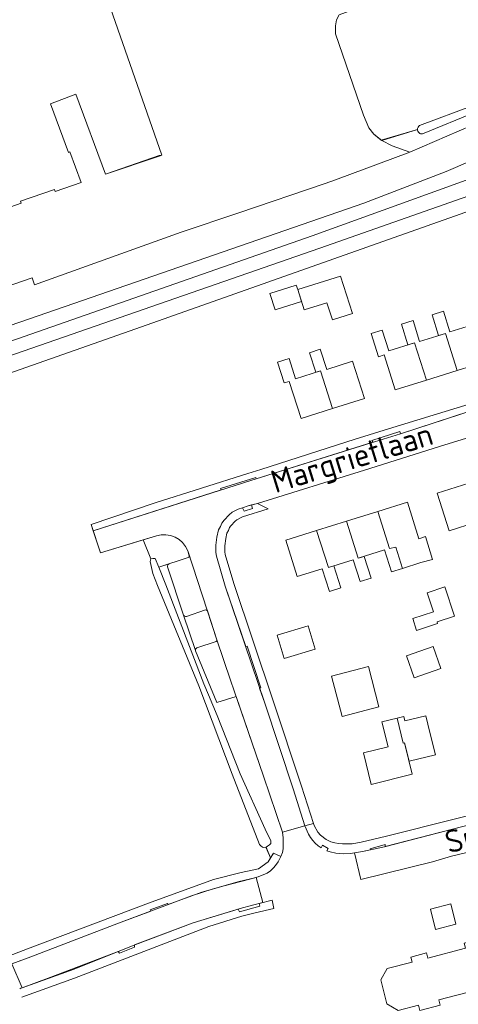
# Model space of a CAD drawing. Header units: metres. Extents: x 209813 to 223847, y 571801 to 587119.
# Tile 27 of 256: x 213086 to 213172, y 573365 to 573559. Entities that reach past the tile are written whole.
import ezdxf
from ezdxf.enums import TextEntityAlignment as Align

# ---------------------------------------------------------------- set-up
doc = ezdxf.new("R2010")
doc.units = ezdxf.units.M
for name, color, linetype, lineweight in [('B-RO-GR-BEPLANTING_CULTUUR_BOSPLANTSOEN-GV', 8, 'Continuous', 0), ('B-RO-GR-BEPLANTING_CULTUUR_ROOS-GV', 8, 'Continuous', 0), ('B-RO-OG-BEBOUWING-GV', 8, 'Continuous', 0), ('B-RO-OG-TERREIN_CULTUURSCHEIDING-GV', 8, 'Continuous', 0), ('B-RO-OG-TERREIN_ERF-GV', 8, 'Continuous', 0), ('B-RO-OG-TOPOGRAFIE-T18', 8, 'Continuous', 0), ('B-RO-OG-WEG-GV', 8, 'Continuous', 0), ('B-RO-VH-VERHARDING_STRAATBAKSTEEN-GV', 8, 'Continuous', 0), ('B-RO-VH-VERHARDING_TEGEL-GV', 8, 'Continuous', 0)]:
    doc.layers.add(name, color=color, linetype=linetype, lineweight=lineweight)
doc.styles.add('NLCS-ISO-M200-T18', font='txt', dxfattribs={"height": 0.36})

msp = doc.modelspace()

# ---------------------------------------------------------------- linework, layer by layer
at = {"layer": 'B-RO-GR-BEPLANTING_CULTUUR_BOSPLANTSOEN-GV', "flags": 128}
msp.add_lwpolyline([(213033.667, 573471.021), (213050.972, 573478.044), (213108.714, 573498.32), (213205.371, 573532.461), (213203.628, 573536.494), (213196.872, 573533.287), (213196.77, 573532.8), (213190.19, 573530.095), (213145.08, 573514.2), (213048.5, 573480.73), (213043.53, 573479.13), (213032.885, 573474.784)], dxfattribs=at)
msp.add_lwpolyline([(213041.395, 573478.258), (213043.53, 573479.13), (213043.166, 573479.229), (213042.851, 573479.655), (213042.715, 573480.293), (213042.851, 573481.143), (213043.38, 573481.61), (213047.22, 573483.04), (213143.544, 573516.661), (213180.877, 573530.107), (213179.455, 573533.428), (213170.02, 573529.35), (213153.72, 573523.11), (213087.73, 573500.28), (213048.51, 573486.77), (213039.469, 573483.732)], close=True, dxfattribs=at)
at = {"layer": 'B-RO-GR-BEPLANTING_CULTUUR_ROOS-GV', "flags": 128}
for points in [[(213112.777, 573457.42), (213110.159, 573456.666), (213111.679, 573452.874), (213112.051, 573453.001), (213112.559, 573452.946), (213113.263, 573451.236), (213119.087, 573453.164)], [(213119.284, 573453.514), (213118.974, 573454.468)], [(213122.484, 573442.816), (213118.713, 573441.555)], [(213124.739, 573436.949), (213122.86, 573442.635)], [(213118.146, 573441.82), (213120.491, 573434.794)], [(213120.769, 573435.323), (213124.565, 573436.585)]]:
    msp.add_lwpolyline(points, dxfattribs=at)
at = {"layer": 'B-RO-GR-BEPLANTING_CULTUUR_ROOS-GV'}
for points in [[(213118.974, 573454.468, 0.4034273), (213112.777, 573457.42)], [(213119.087, 573453.164, 0.4258783), (213119.284, 573453.514)], [(213122.86, 573442.635, 0.4138562), (213122.484, 573442.816)], [(213118.713, 573441.555, -0.4036896), (213118.146, 573441.82)], [(213124.565, 573436.585, 0.3746852), (213124.739, 573436.949)], [(213120.491, 573434.794, -0.3825108), (213120.769, 573435.323)]]:
    msp.add_lwpolyline(points, format="xyb", dxfattribs=at)
at = {"layer": 'B-RO-OG-BEBOUWING-GV', "flags": 128}
for points in [[(213080.98, 573521.3), (213086.1, 573523.08), (213085.96, 573523.48), (213092.67, 573525.82), (213092.81, 573525.41), (213097.94, 573527.19), (213095.7, 573533.22), (213095.4, 573533.11), (213091.85, 573542.71), (213096.89, 573544.58), (213102.73, 573528.82), (213113.36, 573532.39), (213113.87, 573532.57), (213100.84, 573569.95), (213093.79, 573567.49), (213092, 573572.64), (213101.59, 573575.98), (213089.51, 573610.64), (213090.88, 573611.12), (213083.07, 573633.35), (213086.954, 573634.748), (213079.499, 573655.445)], [(213169.863, 573497.344), (213164.758, 573495.813), (213163.476, 573499.945), (213161.182, 573499.233), (213162.459, 573495.116), (213163.769, 573495.535), (213166.129, 573488.188), (213172.169, 573490.062)], [(213163.769, 573495.535), (213158.654, 573493.936), (213157.387, 573498.021), (213155.219, 573497.349), (213156.632, 573492.792), (213157.771, 573493.145), (213159.907, 573486.258), (213166.129, 573488.188)], [(213147.58, 573482.567), (213153.853, 573484.571), (213151.503, 573491.92), (213146.413, 573490.292), (213145.143, 573494.263), (213143.019, 573493.584), (213144.251, 573489.732), (213145.187, 573490.009)], [(213174.488, 573467.815), (213168.255, 573465.857), (213170.585, 573458.437), (213175.958, 573460.124), (213177.31, 573455.818), (213179.529, 573456.515), (213178.183, 573460.8), (213176.821, 573460.352)], [(213156.486, 573462.255), (213150.301, 573460.318), (213152.645, 573453.017), (213157.86, 573454.654), (213159.212, 573450.339), (213161.354, 573451.01)], [(213150.301, 573460.318), (213144.418, 573458.476)], [(213146.751, 573451.209), (213151.675, 573452.717), (213153.018, 573448.43), (213155.174, 573449.106), (213153.832, 573453.393), (213152.645, 573453.017)], [(213160.308, 573421.461), (213157.322, 573420.722), (213158.534, 573415.821), (213153.682, 573414.62), (213155.228, 573408.375), (213163.322, 573410.379), (213161.792, 573416.563)]]:
    msp.add_lwpolyline(points, dxfattribs=at)
for points in [[(213140.684, 573506.027), (213141.958, 573502.019), (213146.469, 573503.453), (213147.535, 573500.098), (213151.488, 573501.355), (213149.147, 573508.718)], [(213140.684, 573506.027), (213140.393, 573506.939), (213135.206, 573505.29), (213136.229, 573502.072), (213141.417, 573503.722)], [(213178.085, 573491.898), (213175.857, 573499.253), (213170.742, 573497.703), (213169.475, 573501.789), (213167.212, 573501.087), (213168.489, 573496.97), (213169.863, 573497.344), (213172.169, 573490.062)], [(213138, 573487.639), (213138.994, 573487.9), (213141.379, 573480.584), (213147.58, 573482.567), (213145.187, 573490.009), (213140.276, 573488.461), (213139.009, 573492.423), (213136.706, 573491.686)], [(213165.035, 573452.163), (213167.322, 573452.791), (213165.915, 573457.283), (213164.607, 573456.874), (213162.346, 573464.093), (213156.486, 573462.255), (213158.839, 573454.926), (213160.041, 573455.203), (213161.354, 573451.01)], [(213147.829, 573451.513), (213146.751, 573451.209), (213144.418, 573458.476), (213138.322, 573456.568), (213140.557, 573449.4), (213145.534, 573450.959), (213146.943, 573446.461), (213149.19, 573447.165)], [(213171.655, 573441.585), (213169.744, 573447.351), (213166.283, 573446.204), (213167.519, 573442.474), (213163.393, 573441.107), (213164.169, 573438.765), (213168.314, 573440.139), (213168.213, 573440.444)], [(213136.606, 573437.832), (213137.988, 573433.256), (213144.132, 573435.111), (213142.75, 573439.687)], [(213168.973, 573431.262), (213167.457, 573435.603), (213162.202, 573433.768), (213163.718, 573429.427)], [(213149.447, 573421.766), (213156.733, 573423.667), (213154.651, 573431.645), (213147.365, 573429.744)], [(213166.798, 573418.605), (213165.973, 573421.939), (213161.861, 573420.922), (213161.646, 573421.792), (213160.308, 573421.461), (213161.538, 573416.5), (213161.792, 573416.563), (213162.686, 573412.952), (213167.879, 573414.237)], [(213167.91, 573379.783), (213171.935, 573380.809), (213170.913, 573384.817), (213166.888, 573383.791)], [(213160.546, 573363.761), (213164.52, 573364.808), (213164.788, 573363.792), (213168.82, 573364.842), (213168.556, 573365.858), (213175.953, 573367.784), (213176.217, 573366.769), (213180.259, 573367.822), (213179.995, 573368.837), (213183.998, 573369.88), (213181.855, 573378.153), (213177.844, 573377.106), (213177.583, 573378.118), (213173.539, 573377.066), (213173.804, 573376.05), (213166.409, 573374.124), (213166.144, 573375.14), (213163.02, 573374.315), (213163.282, 573373.3), (213158.386, 573372.038), (213157.079, 573369.822), (213158.306, 573365.062)]]:
    msp.add_lwpolyline(points, close=True, dxfattribs=at)
at = {"layer": 'B-RO-OG-TERREIN_CULTUURSCHEIDING-GV', "flags": 128}
for points in [[(213115.276, 573451.902), (213113.263, 573451.236), (213114.676, 573447.805), (213122.127, 573428.261), (213123.06, 573426.068), (213124.808, 573421.988), (213129.35, 573410.506), (213134.272, 573399.587), (213135.368, 573397.229), (213135.366, 573396.711), (213135.153, 573396.453), (213134.752, 573396.172), (213134.455, 573396.026), (213135.319, 573393.869), (213135.897, 573394.829), (213137.358, 573394.167)], [(213120.491, 573434.794), (213118.146, 573441.82), (213115, 573451.329)], [(213137.358, 573394.167), (213137.665, 573394.936), (213137.833, 573395.689), (213137.842, 573397.831), (213137.659, 573398.985), (213133.926, 573410.03), (213128.525, 573425.717), (213124.753, 573424.53), (213120.512, 573434.73)]]:
    msp.add_lwpolyline(points, dxfattribs=at)
at = {"layer": 'B-RO-OG-TERREIN_CULTUURSCHEIDING-GV'}
for points in [[(213115, 573451.329, -0.4057414), (213115.276, 573451.902)], [(213120.512, 573434.73, -0.0423269), (213120.491, 573434.794)]]:
    msp.add_lwpolyline(points, format="xyb", dxfattribs=at)
at = {"layer": 'B-RO-OG-TERREIN_ERF-GV', "flags": 128}
for points in [[(213079.499, 573655.445), (213086.954, 573634.748), (213083.07, 573633.35), (213090.88, 573611.12), (213089.51, 573610.64), (213101.59, 573575.98), (213092, 573572.64), (213093.79, 573567.49), (213100.84, 573569.95), (213113.87, 573532.57), (213113.31, 573532.53), (213102.73, 573528.82), (213096.89, 573544.58), (213091.85, 573542.71), (213095.4, 573533.11), (213095.7, 573533.22), (213097.94, 573527.19), (213092.81, 573525.41), (213092.67, 573525.82), (213085.96, 573523.48), (213086.1, 573523.08), (213080.98, 573521.3)], [(213063.78, 573499.92), (213088.22, 573508.34), (213088.72, 573507.01), (213117.68, 573517.37), (213129.05, 573521.17), (213146.102, 573526.963), (213148.176, 573527.686), (213162.812, 573533.163), (213159.377, 573534.437), (213157.306, 573535.448), (213155.716, 573536.736), (213154.756, 573537.949), (213153.714, 573540.459), (213148.177, 573556.514), (213148.126, 573558.081), (213148.379, 573559.268), (213148.866, 573560.27), (213152.095, 573561.466), (213151.826, 573565.658), (213155.501, 573574.327), (213151.633, 573585.532), (213138.033, 573624.233), (213135.603, 573631.705)], [(213164.756, 573538.413), (213175.366, 573542.36)], [(213155.716, 573536.736), (213157.194, 573535.539), (213164.347, 573537.631)], [(213205.371, 573532.461), (213108.714, 573498.32), (213050.972, 573478.044)], [(213082.717, 573374.194), (213087.36, 573375.971), (213111.214, 573384.948), (213124.085, 573389.602), (213129.505, 573391.016), (213132.921, 573391.755), (213134.862, 573393.11), (213135.319, 573393.869), (213134.374, 573395.986), (213133.856, 573395.941), (213133.481, 573396.178), (213133.176, 573396.532), (213127.726, 573410.442), (213121.137, 573427.841), (213113.028, 573447.624), (213112.096, 573450.005), (213111.585, 573452.405), (213111.679, 573452.874), (213110.159, 573456.666), (213101.733, 573454.097), (213099.878, 573459.687), (213112.572, 573463.986), (213130.842, 573469.777), (213133.388, 573470.568), (213152.022, 573476.545), (213159.468, 573478.854), (213182.533, 573485.894)]]:
    msp.add_lwpolyline(points, dxfattribs=at)
at = {"layer": 'B-RO-OG-TERREIN_ERF-GV'}
msp.add_lwpolyline([(213164.347, 573537.631, -0.2595984), (213164.756, 573538.413)], format="xyb", dxfattribs=at)
at = {"layer": 'B-RO-OG-WEG-GV', "flags": 128}
for points in [[(213164.347, 573537.631), (213157.306, 573535.448), (213159.377, 573534.437), (213162.812, 573533.163), (213177.428, 573539.455), (213177.521, 573540.077), (213177.449, 573540.813), (213176.96, 573542.177), (213176.344, 573541.935)], [(213175.929, 573541.115), (213165.321, 573536.752)]]:
    msp.add_lwpolyline(points, dxfattribs=at)
at = {"layer": 'B-RO-OG-WEG-GV'}
msp.add_lwpolyline([(213165.321, 573536.752, -0.4289858), (213164.347, 573537.631)], format="xyb", dxfattribs=at)
at = {"layer": 'B-RO-VH-VERHARDING_STRAATBAKSTEEN-GV', "flags": 128}
for points in [[(213195.58, 573489.291), (213191.592, 573487.568), (213161.008, 573477.601), (213154.132, 573475.489), (213131.432, 573468.366), (213100.292, 573458.457), (213101.733, 573454.097), (213112.777, 573457.42)], [(213118.974, 573454.468), (213124.739, 573436.949), (213127.412, 573428.949), (213133.926, 573410.03), (213137.659, 573398.985), (213142.124, 573400.227), (213139.766, 573407.544), (213134.187, 573424.397), (213126.397, 573447.498), (213124.656, 573453.413), (213124.542, 573454.143), (213124.524, 573455.626), (213124.743, 573457.202), (213125.078, 573458.637), (213125.434, 573459.294), (213125.719, 573459.952), (213126.169, 573460.539), (213127.138, 573461.618), (213127.752, 573462.086), (213128.956, 573462.716), (213129.757, 573462.949), (213130.888, 573463.368), (213132.729, 573463.852), (213153.866, 573470.406), (213168.723, 573475.061), (213184.476, 573479.95)]]:
    msp.add_lwpolyline(points, dxfattribs=at)
for points in [[(213192.098, 573404.67), (213188.546, 573403.787), (213173.277, 573400.084), (213157.843, 573396.076), (213153.461, 573395.129), (213151.906, 573394.877), (213153.151, 573389.593), (213167.34, 573393.094), (213171.087, 573394.232), (213188.91, 573398.52), (213193.343, 573399.611)], [(213086.287, 573368.273), (213096.514, 573371.921), (213108.166, 573376.605), (213120.024, 573381.075), (213129.31, 573383.884), (213131.785, 573384.557), (213133.777, 573385.073), (213132.494, 573390.026), (213128.861, 573389.135), (213123.795, 573387.744), (213119.741, 573386.419), (213105.289, 573381.018), (213087.988, 573374.392), (213084.24, 573372.995)]]:
    msp.add_lwpolyline(points, close=True, dxfattribs=at)
at = {"layer": 'B-RO-VH-VERHARDING_TEGEL-GV', "flags": 128}
for points in [[(213182.533, 573485.894), (213159.468, 573478.854), (213152.022, 573476.545), (213133.388, 573470.568), (213130.842, 573469.777), (213112.572, 573463.986), (213099.878, 573459.687), (213100.292, 573458.457), (213125.576, 573466.503), (213125.456, 573466.766), (213132.403, 573468.948), (213132.482, 573468.696), (213155.497, 573475.908), (213155.355, 573476.256), (213160.862, 573478.049), (213161.008, 573477.601), (213187.663, 573486.288)], [(213129.757, 573462.949), (213128.956, 573462.716), (213127.752, 573462.086), (213127.138, 573461.618), (213126.169, 573460.539), (213125.719, 573459.952), (213125.434, 573459.294), (213125.078, 573458.637), (213124.743, 573457.202), (213124.524, 573455.626), (213124.542, 573454.143), (213124.656, 573453.413), (213126.397, 573447.498), (213130.415, 573435.601), (213130.685, 573435.691), (213133.414, 573427.46), (213133.177, 573427.396), (213134.187, 573424.397), (213139.766, 573407.544), (213142.124, 573400.227), (213143.801, 573400.694), (213141.434, 573408.072), (213135.807, 573425.071), (213128.053, 573448.064), (213126.374, 573453.754), (213126.286, 573454.32), (213126.273, 573455.497), (213126.47, 573456.91), (213126.72, 573457.993), (213127.009, 573458.527), (213127.24, 573459.059), (213127.511, 573459.414), (213128.33, 573460.326), (213128.69, 573460.601), (213129.779, 573461.172), (213134.836, 573462.75), (213132.729, 573463.852), (213131.551, 573463.542)], [(213184.696, 573404.828), (213158.23, 573398.201), (213153.202, 573396.972), (213151.449, 573396.681), (213149.556, 573396.652), (213148.752, 573396.731), (213148.02, 573396.857), (213147.241, 573397.053), (213146.3, 573397.512), (213145.172, 573398.375), (213144.682, 573398.995), (213143.937, 573400.303), (213143.801, 573400.694)], [(213142.124, 573400.227), (213142.836, 573398.587), (213143.233, 573397.926), (213143.654, 573397.336), (213144.123, 573396.792), (213144.756, 573396.248), (213145.314, 573395.854), (213145.612, 573396.386), (213146.733, 573395.759), (213146.468, 573395.285), (213147.081, 573395.085), (213148.21, 573394.822), (213149.693, 573394.721), (213151.105, 573394.763), (213153.461, 573395.129), (213155.059, 573395.498), (213154.972, 573395.707), (213157.929, 573396.502), (213157.946, 573396.103), (213173.277, 573400.084)], [(213082.625, 573372.413), (213087.988, 573374.392), (213105.289, 573381.018), (213111.691, 573383.406), (213111.581, 573383.645), (213114.994, 573384.915), (213115.088, 573384.673), (213121.744, 573387.093), (213126.151, 573388.37), (213131.218, 573389.69), (213132.891, 573390.131), (213134.636, 573390.9), (213135.296, 573391.321), (213135.887, 573391.907), (213136.313, 573392.4), (213136.834, 573393.104), (213137.358, 573394.167), (213135.897, 573394.829), (213134.862, 573393.11), (213132.921, 573391.755), (213129.505, 573391.016), (213124.085, 573389.602), (213111.214, 573384.948), (213087.36, 573375.971), (213082.717, 573374.194)], [(213086.22, 573366.372), (213096.617, 573370.181), (213123.161, 573380.325), (213129.663, 573382.367), (213132.272, 573383.028), (213135.995, 573383.914), (213135.622, 573385.528), (213133.071, 573384.89), (213133.22, 573384.33), (213129.21, 573383.262), (213128.956, 573383.789), (213120.024, 573381.075), (213108.467, 573376.718), (213108.481, 573376.298), (213105.469, 573375.059), (213105.25, 573375.433)], [(213105.25, 573375.433), (213091.958, 573370.354), (213086.287, 573368.273)]]:
    msp.add_lwpolyline(points, dxfattribs=at)
msp.add_lwpolyline([(213129.757, 573462.949), (213130.142, 573462.289), (213131.786, 573462.843), (213131.551, 573463.542), (213130.888, 573463.368)], close=True, dxfattribs=at)
at = {"layer": 'B-RO-VH-VERHARDING_TEGEL-GV'}
msp.add_lwpolyline([(213086.287, 573368.273, 0.0125506), (213085.787, 573368.059)], format="xyb", dxfattribs=at)

# ---------------------------------------------------------------- texts
at = {"layer": 'B-RO-OG-TOPOGRAFIE-T18', "style": 'NLCS-ISO-M200-T18'}
for s, rotation, p in [('Margrietlaan', 17.2, (213151.581, 573472.209)), ('Sportlaan', 14.1, (213182.345, 573399.312))]:
    msp.add_text(s, height=4.5, rotation=rotation, dxfattribs=at).set_placement(p, align=Align.MIDDLE)

doc.saveas('drawing.dxf')
